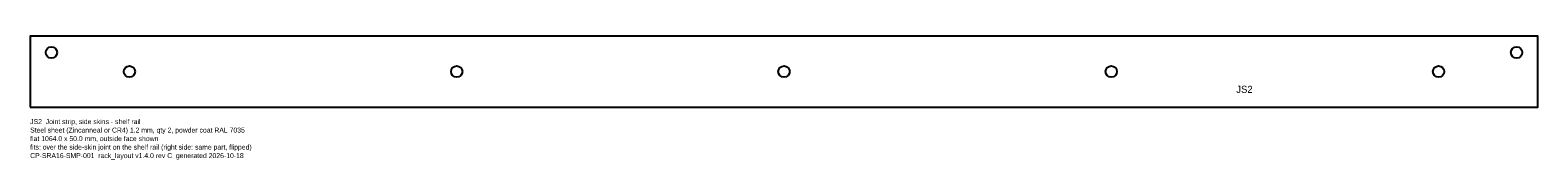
# Model space of a CAD drawing. Header units: millimetres. Extents: x 0 to 1064, y -37 to 50.
import ezdxf

# ---------------------------------------------------------------- set-up
doc = ezdxf.new("R2010")
doc.units = ezdxf.units.MM
for name, color, linetype in [('CUT', 7, 'CONTINUOUS'), ('ETCH', 3, 'CONTINUOUS'), ('NOTES', 8, 'CONTINUOUS')]:
    doc.layers.add(name, color=color, linetype=linetype)

msp = doc.modelspace()

# ---------------------------------------------------------------- linework, layer by layer
at = {"layer": 'CUT'}
msp.add_lwpolyline([(0, 0), (1064, 0), (1064, 50), (0, 50)], close=True, dxfattribs=at)
for centre in [(15, 38.5), (1049, 38.5), (70, 25), (301, 25), (532, 25), (763, 25), (994, 25)]:
    msp.add_circle(centre, 4, dxfattribs=at)

# ---------------------------------------------------------------- texts
at = {"layer": 'ETCH'}
msp.add_text('JS2', height=5, dxfattribs=at).set_placement((851.2, 10))
at = {"layer": 'NOTES'}
for s, p in [('JS2  Joint strip, side skins - shelf rail', (0, -12)), ('Steel sheet (Zincanneal or CR4) 1.2 mm, qty 2, powder coat RAL 7035', (0, -18)), ('flat 1064.0 x 50.0 mm, outside face shown', (0, -24)), ('fits: over the side-skin joint on the shelf rail (right side: same part, flipped)', (0, -30)), ('CP-SRA16-SMP-001  rack_layout v1.4.0 rev C  generated 2026-10-18', (0, -36))]:
    msp.add_text(s, height=3.5, dxfattribs=at).set_placement(p)

doc.saveas('drawing.dxf')
